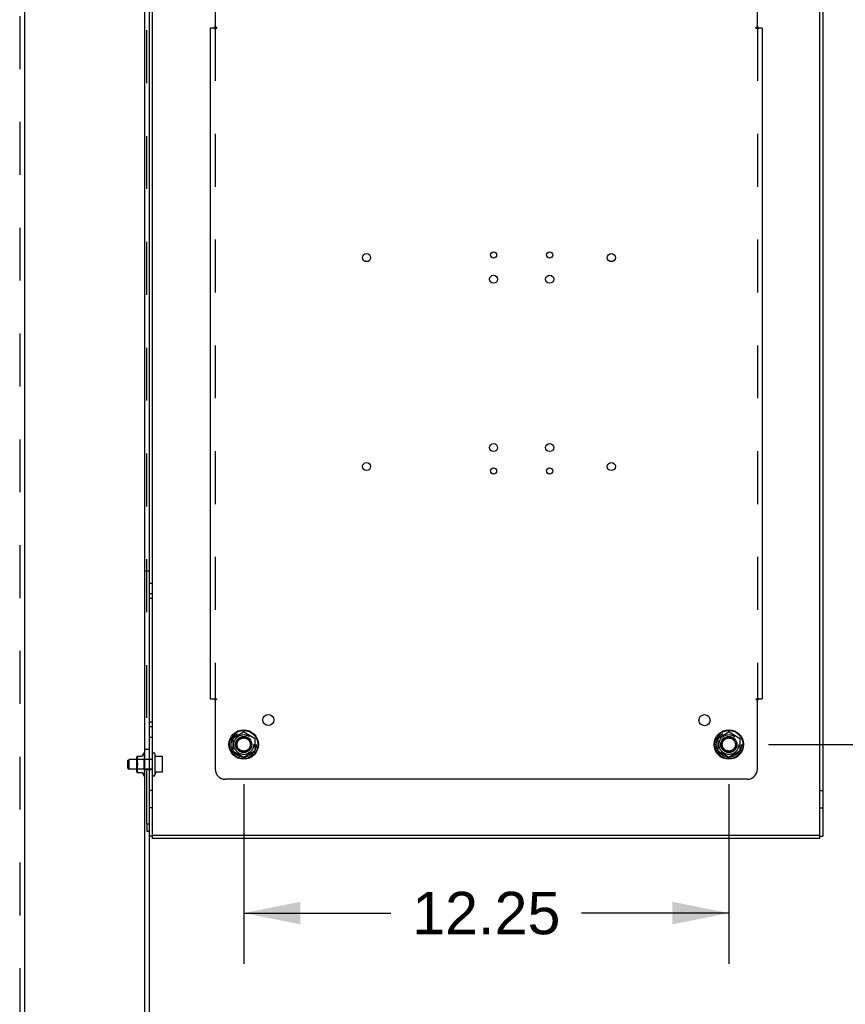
# Model space of a CAD drawing. Header units: inches. Extents: x 0 to 243, y 0 to 157.
# Tile 22 of 28: x 192 to 213, y 98 to 123. Entities that reach past the tile are written whole.
import ezdxf

# ---------------------------------------------------------------- set-up
doc = ezdxf.new("R2010")
doc.units = ezdxf.units.IN
doc.header["$LTSCALE"] = 13.357143
doc.header["$MEASUREMENT"] = 0
doc.linetypes.add('DOT', pattern=[0.2, 0.1, -0.1])
doc.linetypes.add('HIDDEN', pattern=[0.2, 0.1, -0.1])
doc.layers.get('0').update_dxf_attribs({"linetype": 'CONTINUOUS'})
for name, color, linetype in [('DEFAULT_2', 8, 'HIDDEN'), ('DIMENSIONS', 7, 'CONTINUOUS'), ('SUBPANELS', 7, 'CONTINUOUS')]:
    doc.layers.add(name, color=color, linetype=linetype)
doc.styles.get("Standard").update_dxf_attribs({"font": 'arial.ttf'})
doc.dimstyles.new('DIMSTYLE_1', dxfattribs={"dimtxt": 1.071429, "dimasz": 1.428571, "dimexe": 0.09, "dimexo": 0.07, "dimgap": 0.0375, "dimtad": 0, "dimtih": 1, "dimtoh": 1, "dimzin": 4, "dimdsep": 46, "dimtxsty": 'Standard', "dimblk": '_FILLED', "dimblk1": '_FILLED', "dimblk2": '_FILLED', "dimcen": 0.09, "dimazin": 1, "dimtfac": 1, "dimtdec": 3, "dimtofl": 0, "dimtmove": 0, "dimatfit": 3, "dimldrblk": '_FILLED', "dimfxl": 0, "dimtolj": 1, "dimtzin": 4, "dimarcsym": 0})

# ---------------------------------------------------------------- blocks, each defined once
blk = doc.blocks.new('_FILLED')
at = {"color": 0, "linetype": 'ByBlock'}
blk.add_solid([(0, 0), (-1, 0.2), (-1, -0.2)], dxfattribs=at)
blk = doc.blocks.new('*D26')
at = {"layer": 'DIMENSIONS', "color": 2, "linetype": 'Continuous'}
for p, q in [((210.791, 123.755), (216.29, 123.755)), ((215.004, 123.755), (215.004, 115.201)), ((215.004, 104.505), (215.004, 113.059)), ((210.791, 104.505), (216.29, 104.505))]:
    blk.add_line(p, q, dxfattribs=at)
at = {"layer": 'DIMENSIONS', "color": 2, "linetype": 'Continuous', "xscale": 1.4285714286, "yscale": 1.4285714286, "zscale": 1.4285714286}
for p, rotation in [((215.004, 123.755), 90), ((215.004, 104.505), 270)]:
    blk.add_blockref('_FILLED', p, dxfattribs=dict(at, rotation=rotation))
at = {"layer": 'DIMENSIONS', "color": 2, "linetype": 'Continuous', "insert": (215.004, 114.666), "char_height": 1.0714, "width": 3.74403, "attachment_point": 2, "line_spacing_factor": 0.9}
blk.add_mtext('19.25', dxfattribs=at)
blk = doc.blocks.new('*D27')
at = {"layer": 'DIMENSIONS', "color": 2, "linetype": 'Continuous'}
for p, q in [((197.541, 103.505), (197.541, 98.964)), ((209.791, 103.505), (209.791, 98.964)), ((197.541, 100.25), (201.258, 100.25)), ((209.791, 100.25), (206.073, 100.25))]:
    blk.add_line(p, q, dxfattribs=at)
at = {"layer": 'DIMENSIONS', "color": 2, "linetype": 'Continuous', "xscale": 1.4285714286, "yscale": 1.4285714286, "zscale": 1.4285714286, "rotation": 180}
blk.add_blockref('_FILLED', (197.541, 100.25), dxfattribs=at)
at = {"layer": 'DIMENSIONS', "color": 2, "linetype": 'Continuous', "xscale": 1.4285714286, "yscale": 1.4285714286, "zscale": 1.4285714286}
blk.add_blockref('_FILLED', (209.791, 100.25), dxfattribs=at)
at = {"layer": 'DIMENSIONS', "color": 2, "linetype": 'Continuous', "insert": (203.666, 100.786), "char_height": 1.0714, "width": 3.74403, "attachment_point": 2, "line_spacing_factor": 0.9}
blk.add_mtext('12.25', dxfattribs=at)

msp = doc.modelspace()

# ---------------------------------------------------------------- linework, layer by layer
at = {"color": 7, "linetype": 'Continuous'}
for p, q in [((195.041, 47.725), (195.041, 131.475)), ((195.166, 47.725), (195.166, 131.475)), ((195.241, 102.13), (195.241, 126.13)), ((212.091, 102.13), (212.091, 126.13)), ((212.166, 126.067), (212.166, 102.193)), ((195.166, 108.88), (195.041, 108.88)), ((195.241, 108.193), (195.166, 108.193)), ((195.241, 105.068), (195.166, 105.068)), ((197.268, 104.668), (197.536, 104.823)), ((197.546, 104.823), (197.813, 104.668)), ((209.518, 104.668), (209.786, 104.823)), ((209.796, 104.823), (210.063, 104.668)), ((197.263, 104.659), (197.263, 104.351)), ((197.818, 104.659), (197.818, 104.351)), ((209.513, 104.659), (209.513, 104.351)), ((210.068, 104.659), (210.068, 104.351)), ((194.839, 103.825), (194.839, 104.185)), ((194.844, 104.213), (194.973, 104.213)), ((194.977, 104.215), (194.973, 104.214)), ((194.993, 104.233), (195.009, 104.275)), ((195.024, 104.286), (195.025, 104.286)), ((195.038, 104.279), (195.037, 104.281)), ((195.039, 104.278), (195.038, 104.279)), ((195.039, 104.272), (195.038, 104.275)), ((195.038, 104.258), (195.038, 104.26)), ((195.039, 104.253), (195.038, 104.258)), ((195.039, 104.231), (195.038, 104.236)), ((195.038, 104.204), (195.038, 104.204)), ((195.038, 104.201), (195.038, 104.204)), ((195.04, 104.186), (195.038, 104.201)), ((195.04, 104.249), (195.039, 104.253)), ((195.04, 104.221), (195.039, 104.231)), ((195.041, 104.275), (195.04, 104.276)), ((195.041, 104.274), (195.04, 104.275)), ((195.04, 104.265), (195.04, 104.267)), ((195.041, 104.263), (195.04, 104.265)), ((195.04, 104.248), (195.04, 104.249)), ((195.041, 104.244), (195.04, 104.248)), ((195.041, 104.216), (195.04, 104.221)), ((195.041, 104.18), (195.04, 104.186)), ((195.166, 104.38), (195.041, 104.38)), ((195.041, 104.275), (195.041, 104.275)), ((195.301, 103.745), (195.301, 104.265)), ((195.31, 104.214), (195.301, 104.265)), ((195.479, 104.205), (195.315, 104.205)), ((197.536, 104.188), (197.268, 104.342)), ((197.813, 104.342), (197.546, 104.188)), ((209.786, 104.188), (209.518, 104.342)), ((210.063, 104.342), (209.796, 104.188)), ((194.616, 104.1), (194.646, 104.13)), ((194.616, 103.91), (194.616, 104.1)), ((194.839, 104.13), (194.646, 104.13)), ((194.646, 103.88), (194.646, 104.13)), ((195.038, 104.165), (195.038, 104.166)), ((195.04, 104.144), (195.038, 104.165)), ((195.041, 104.092), (195.038, 104.121)), ((195.038, 104.121), (195.038, 104.121)), ((195.038, 104.072), (195.041, 104.042)), ((195.038, 104.072), (195.038, 104.072)), ((195.038, 103.97), (195.038, 103.97)), ((195.041, 104.138), (195.04, 104.144)), ((195.491, 103.839), (195.491, 104.171)), ((194.616, 103.91), (194.646, 103.88)), ((194.839, 103.88), (194.646, 103.88)), ((194.844, 103.797), (194.973, 103.797)), ((194.993, 103.777), (195.009, 103.735)), ((195.024, 103.724), (195.025, 103.724)), ((195.037, 103.731), (195.038, 103.732)), ((195.038, 103.872), (195.038, 103.872)), ((195.038, 103.829), (195.038, 103.83)), ((195.038, 103.794), (195.039, 103.795)), ((195.038, 103.793), (195.038, 103.794)), ((195.038, 103.793), (195.038, 103.793)), ((195.038, 103.764), (195.038, 103.765)), ((195.038, 103.765), (195.039, 103.765)), ((195.038, 103.743), (195.039, 103.745)), ((195.039, 103.831), (195.04, 103.835)), ((195.039, 103.795), (195.04, 103.798)), ((195.039, 103.766), (195.04, 103.768)), ((195.039, 103.765), (195.039, 103.766)), ((195.04, 103.835), (195.041, 103.836)), ((195.04, 103.798), (195.041, 103.799)), ((195.04, 103.768), (195.041, 103.77)), ((195.31, 103.797), (195.301, 103.745)), ((195.479, 103.805), (195.315, 103.805)), ((195.096, 102.505), (195.166, 102.505)), ((195.096, 102.505), (195.096, 102.318)), ((195.096, 102.318), (195.166, 102.318)), ((195.241, 102.193), (195.166, 102.193)), ((212.091, 102.205), (195.241, 102.205)), ((212.091, 102.193), (212.166, 102.193)), ((212.091, 102.13), (195.241, 102.13))]:
    msp.add_line(p, q, dxfattribs=at)
for points in [[(194.86, 104.199), (194.856, 104.19), (194.853, 104.182), (194.851, 104.172), (194.848, 104.163), (194.847, 104.153), (194.846, 104.144), (194.845, 104.135), (194.845, 104.126), (194.844, 104.118), (194.844, 104.11), (194.844, 104.101), (194.845, 104.093), (194.845, 104.084), (194.846, 104.075), (194.847, 104.065), (194.848, 104.056), (194.85, 104.046), (194.853, 104.037), (194.856, 104.028), (194.86, 104.02)], [(194.86, 104.199), (194.861, 104.202), (194.862, 104.204), (194.863, 104.206), (194.863, 104.208), (194.863, 104.209), (194.863, 104.211), (194.863, 104.212), (194.862, 104.213), (194.861, 104.213), (194.86, 104.213)], [(194.973, 104.214), (194.969, 104.214), (194.966, 104.213)], [(194.993, 104.233), (194.992, 104.231), (194.991, 104.227), (194.988, 104.224), (194.986, 104.222), (194.983, 104.219), (194.98, 104.217), (194.977, 104.215)], [(195.038, 104.28), (195.037, 104.281), (195.036, 104.282)], [(195.04, 104.275), (195.04, 104.276), (195.039, 104.278), (195.039, 104.279), (195.038, 104.28)], [(195.04, 104.276), (195.04, 104.276), (195.04, 104.277), (195.04, 104.277), (195.04, 104.277), (195.04, 104.278), (195.039, 104.278), (195.039, 104.278)], [(195.04, 104.267), (195.04, 104.269), (195.039, 104.271), (195.039, 104.272)], [(194.86, 103.99), (194.856, 103.982), (194.853, 103.973), (194.85, 103.964), (194.849, 103.954), (194.847, 103.945), (194.846, 103.936), (194.845, 103.927), (194.845, 103.918), (194.844, 103.909), (194.844, 103.901), (194.844, 103.892), (194.845, 103.884), (194.845, 103.875), (194.846, 103.866), (194.847, 103.857), (194.848, 103.848), (194.85, 103.838), (194.853, 103.829), (194.856, 103.82), (194.86, 103.811)], [(194.86, 104.02), (194.861, 104.017), (194.862, 104.015), (194.862, 104.012), (194.863, 104.01), (194.863, 104.007), (194.863, 104.005)], [(194.863, 104.005), (194.863, 104.003), (194.863, 104), (194.862, 103.998), (194.862, 103.995), (194.861, 103.993), (194.86, 103.99)], [(195.038, 103.97), (195.038, 103.97), (195.038, 103.971), (195.039, 103.972), (195.039, 103.972), (195.039, 103.973), (195.039, 103.973), (195.04, 103.974), (195.04, 103.974), (195.04, 103.975), (195.04, 103.975), (195.041, 103.975), (195.041, 103.975)], [(194.86, 103.797), (194.861, 103.797), (194.862, 103.797), (194.863, 103.798), (194.863, 103.799), (194.863, 103.801), (194.863, 103.802), (194.863, 103.804), (194.862, 103.806), (194.861, 103.809), (194.86, 103.811)], [(194.966, 103.797), (194.969, 103.796), (194.973, 103.796)], [(194.973, 103.796), (194.977, 103.795), (194.98, 103.793), (194.983, 103.791), (194.986, 103.789), (194.988, 103.786), (194.991, 103.783), (194.992, 103.779), (194.993, 103.778)], [(195.038, 103.92), (195.039, 103.921), (195.039, 103.922), (195.039, 103.922), (195.039, 103.923), (195.04, 103.924), (195.04, 103.924), (195.04, 103.925), (195.041, 103.926), (195.041, 103.926)], [(195.038, 103.919), (195.038, 103.92), (195.038, 103.92)], [(195.038, 103.873), (195.039, 103.874), (195.039, 103.875), (195.039, 103.876)], [(195.038, 103.872), (195.038, 103.872), (195.038, 103.873), (195.038, 103.873)], [(195.038, 103.83), (195.038, 103.83), (195.038, 103.83), (195.039, 103.831)], [(195.038, 103.732), (195.038, 103.733), (195.039, 103.733), (195.039, 103.733), (195.039, 103.734), (195.04, 103.735), (195.04, 103.735), (195.04, 103.736), (195.04, 103.736), (195.041, 103.737), (195.041, 103.737)], [(195.039, 103.876), (195.04, 103.877), (195.04, 103.878), (195.041, 103.879)], [(195.039, 103.745), (195.039, 103.746), (195.04, 103.746), (195.04, 103.747), (195.04, 103.748), (195.04, 103.748), (195.041, 103.749), (195.041, 103.749)]]:
    msp.add_lwpolyline(points, dxfattribs=at)
for centre, radius in [((197.541, 104.505), 0.372), ((197.541, 104.505), 0.356), ((197.541, 104.505), 0.204), ((197.541, 104.505), 0.183), ((197.541, 104.505), 0.183), ((209.791, 104.505), 0.372), ((209.791, 104.505), 0.356), ((209.791, 104.505), 0.204), ((209.791, 104.505), 0.183), ((209.791, 104.505), 0.183)]:
    msp.add_circle(centre, radius, dxfattribs=at)
for centre, radius, start, end in [((197.541, 104.814), 0.01, 60, 119.9873), ((209.791, 104.814), 0.01, 60, 119.9873), ((197.273, 104.659), 0.01, 120, 179.9876), ((197.808, 104.659), 0.01, 0, 60), ((209.523, 104.659), 0.01, 120, 179.9876), ((210.058, 104.659), 0.01, 0.0113, 60), ((194.916, 104.185), 0.0776, 157.9239, 180), ((195.024, 104.27), 0.0167, 90, 160), ((195.025, 104.27), 0.0167, 47.7647, 90), ((195.271, 104.265), 0.03, 359.9957, 180), ((195.319, 104.215), 0.01, 188.5695, 253.7139), ((195.479, 104.195), 0.01, 10.4809, 90), ((195.35, 104.171), 0.141, 0, 10.4811), ((197.273, 104.351), 0.01, 180.0113, 239.988), ((197.541, 104.196), 0.01, 240.0117, 299.9873), ((197.808, 104.351), 0.01, 300, 360), ((209.523, 104.351), 0.01, 180.0113, 239.988), ((209.791, 104.196), 0.01, 240.0117, 299.9873), ((210.058, 104.351), 0.01, 300, 360), ((194.916, 103.825), 0.0776, 180, 202.0761), ((195.024, 103.74), 0.0167, 200, 270), ((195.025, 103.74), 0.0167, 270, 332.8512), ((195.271, 103.745), 0.03, 180, 0.0043), ((195.319, 103.795), 0.01, 106.2861, 171.4305), ((195.479, 103.815), 0.01, 270, 349.5191), ((195.35, 103.839), 0.141, 349.5189, 360)]:
    msp.add_arc(centre, radius, start, end, dxfattribs=at)
at = {"layer": 'DEFAULT_2', "color": 8, "linetype": 'HIDDEN'}
for p, q in [((195.096, 102.505), (195.096, 125.755)), ((195.241, 108.576), (195.166, 108.576)), ((195.241, 108.31), (195.166, 108.31)), ((195.241, 104.951), (195.166, 104.951)), ((195.241, 104.685), (195.166, 104.685)), ((194.853, 104.181), (194.853, 104.182)), ((194.856, 104.19), (194.856, 104.19)), ((195.036, 104.282), (195.036, 104.282)), ((195.037, 104.281), (195.036, 104.282)), ((195.038, 104.278), (195.04, 104.149)), ((195.038, 104.273), (195.038, 104.274)), ((195.038, 104.274), (195.038, 104.274)), ((195.038, 104.273), (195.04, 104.146)), ((195.039, 104.273), (195.038, 104.273)), ((195.038, 104.26), (195.038, 104.259)), ((195.038, 104.259), (195.04, 104.138)), ((195.04, 104.255), (195.038, 104.258)), ((195.038, 104.258), (195.038, 104.258)), ((195.038, 104.257), (195.04, 104.138)), ((195.038, 104.236), (195.038, 104.236)), ((195.038, 104.236), (195.04, 104.126)), ((195.038, 104.233), (195.04, 104.126)), ((195.039, 104.231), (195.038, 104.232)), ((195.038, 104.204), (195.04, 104.109)), ((195.038, 104.2), (195.04, 104.109)), ((195.04, 104.229), (195.039, 104.231)), ((195.04, 104.195), (195.039, 104.198)), ((195.04, 104.27), (195.04, 104.27)), ((195.041, 104.268), (195.04, 104.27)), ((195.04, 104.254), (195.04, 104.255)), ((195.04, 104.253), (195.04, 104.254)), ((195.041, 104.252), (195.04, 104.253)), ((195.04, 104.228), (195.04, 104.229)), ((195.04, 104.228), (195.04, 104.228)), ((195.041, 104.227), (195.04, 104.228)), ((195.04, 104.195), (195.04, 104.195)), ((195.041, 104.194), (195.04, 104.195)), ((195.041, 104.193), (195.041, 104.194)), ((194.859, 104.13), (194.839, 104.15)), ((195.241, 104.13), (194.839, 104.13)), ((194.844, 104.118), (194.844, 104.118)), ((194.844, 104.109), (194.844, 104.11)), ((194.844, 104.101), (194.844, 104.101)), ((194.845, 104.135), (194.845, 104.135)), ((194.845, 104.126), (194.845, 104.126)), ((194.845, 104.092), (194.845, 104.093)), ((194.845, 104.083), (194.845, 104.084)), ((194.846, 104.144), (194.846, 104.144)), ((194.846, 104.074), (194.846, 104.075)), ((194.846, 103.936), (194.846, 103.936)), ((194.847, 104.153), (194.847, 104.153)), ((194.847, 104.065), (194.847, 104.065)), ((194.847, 103.945), (194.847, 103.945)), ((194.848, 104.163), (194.848, 104.163)), ((194.849, 104.056), (194.848, 104.056)), ((194.848, 103.954), (194.849, 103.954)), ((194.85, 104.172), (194.851, 104.172)), ((194.85, 104.046), (194.85, 104.046)), ((194.85, 103.964), (194.85, 103.964)), ((194.853, 104.037), (194.853, 104.037)), ((194.853, 103.973), (194.853, 103.973)), ((194.856, 103.982), (194.86, 103.99)), ((195.022, 104.13), (194.859, 104.13)), ((194.859, 103.88), (194.859, 104.13)), ((194.859, 104.13), (194.859, 104.13)), ((195.04, 104.149), (195.022, 104.13)), ((195.022, 104.13), (195.022, 103.88)), ((195.038, 104.166), (195.04, 104.088)), ((195.038, 104.16), (195.04, 104.088)), ((195.038, 104.121), (195.04, 104.065)), ((195.038, 104.115), (195.04, 104.064)), ((195.038, 104.072), (195.04, 104.039)), ((195.038, 104.066), (195.04, 104.038)), ((195.041, 103.994), (195.038, 103.964)), ((195.04, 103.959), (195.038, 103.919)), ((195.04, 103.958), (195.038, 103.913)), ((195.038, 103.913), (195.041, 103.943)), ((195.04, 103.934), (195.038, 103.872)), ((195.04, 103.933), (195.038, 103.866)), ((195.04, 104.155), (195.039, 104.158)), ((195.04, 104.01), (195.039, 104.011)), ((195.04, 103.986), (195.039, 103.981)), ((195.04, 104.154), (195.04, 104.155)), ((195.041, 104.154), (195.04, 104.154)), ((195.04, 104.149), (195.04, 104.149)), ((195.041, 104.149), (195.04, 104.149)), ((195.041, 104.148), (195.04, 104.147)), ((195.04, 104.147), (195.04, 104.146)), ((195.041, 104.147), (195.04, 104.147)), ((195.04, 104.147), (195.04, 104.146)), ((195.04, 104.147), (195.04, 104.147)), ((195.04, 104.146), (195.04, 104.146)), ((195.04, 104.146), (195.04, 104.146)), ((195.04, 104.146), (195.04, 104.146)), ((195.04, 104.146), (195.04, 104.146)), ((195.041, 104.141), (195.04, 104.14)), ((195.041, 104.14), (195.04, 104.14)), ((195.04, 104.14), (195.04, 104.139)), ((195.04, 104.139), (195.04, 104.138)), ((195.04, 104.138), (195.04, 104.138)), ((195.041, 104.135), (195.04, 104.138)), ((195.04, 104.138), (195.04, 104.138)), ((195.04, 104.138), (195.04, 104.138)), ((195.041, 104.131), (195.04, 104.129)), ((195.04, 104.129), (195.04, 104.126)), ((195.04, 104.128), (195.04, 104.127)), ((195.041, 104.128), (195.04, 104.128)), ((195.04, 104.126), (195.04, 104.126)), ((195.04, 104.126), (195.04, 104.126)), ((195.04, 104.126), (195.04, 104.126)), ((195.041, 104.121), (195.04, 104.126)), ((195.041, 104.114), (195.04, 104.109)), ((195.041, 104.111), (195.04, 104.11)), ((195.04, 104.109), (195.04, 104.109)), ((195.04, 104.109), (195.04, 104.109)), ((195.041, 104.103), (195.04, 104.109)), ((195.041, 104.096), (195.04, 104.089)), ((195.04, 104.091), (195.04, 104.09)), ((195.041, 104.091), (195.04, 104.091)), ((195.04, 104.09), (195.04, 104.09)), ((195.04, 104.088), (195.04, 104.089)), ((195.041, 104.081), (195.04, 104.088)), ((195.04, 104.088), (195.04, 104.088)), ((195.04, 104.088), (195.04, 104.088)), ((195.041, 104.073), (195.04, 104.065)), ((195.04, 104.065), (195.04, 104.064)), ((195.04, 104.064), (195.04, 104.065)), ((195.041, 104.057), (195.04, 104.064)), ((195.041, 104.048), (195.04, 104.039)), ((195.04, 104.04), (195.04, 104.039)), ((195.041, 104.03), (195.04, 104.039)), ((195.04, 104.039), (195.04, 104.039)), ((195.04, 104.038), (195.04, 104.039)), ((195.04, 104.038), (195.04, 104.038)), ((195.041, 104.021), (195.04, 104.012)), ((195.041, 104.003), (195.04, 104.012)), ((195.04, 104.012), (195.04, 104.012)), ((195.04, 104.009), (195.04, 104.01)), ((195.04, 104.01), (195.04, 104.01)), ((195.041, 104.009), (195.04, 104.009)), ((195.04, 103.986), (195.04, 103.985)), ((195.04, 103.985), (195.04, 103.984)), ((195.04, 103.984), (195.04, 103.985)), ((195.041, 103.976), (195.04, 103.984)), ((195.041, 103.981), (195.04, 103.982)), ((195.041, 103.967), (195.04, 103.958)), ((195.04, 103.959), (195.04, 103.958)), ((195.041, 103.949), (195.04, 103.958)), ((195.04, 103.958), (195.04, 103.958)), ((195.04, 103.958), (195.04, 103.958)), ((195.041, 103.955), (195.04, 103.955)), ((195.041, 103.941), (195.04, 103.934)), ((195.04, 103.934), (195.04, 103.933)), ((195.04, 103.933), (195.04, 103.934)), ((195.041, 103.925), (195.04, 103.933)), ((195.04, 103.933), (195.04, 103.933)), ((195.04, 103.933), (195.04, 103.933)), ((195.04, 103.931), (195.04, 103.932)), ((195.041, 103.93), (195.04, 103.931)), ((195.04, 103.931), (195.04, 103.931)), ((195.041, 104.154), (195.041, 104.154)), ((195.041, 104.148), (195.041, 104.148)), ((195.041, 104.148), (195.041, 104.148)), ((195.041, 104.147), (195.041, 104.147)), ((195.041, 104.142), (195.041, 104.141)), ((195.041, 104.138), (195.241, 104.138)), ((195.041, 104.116), (195.041, 104.114)), ((195.041, 104.112), (195.041, 104.111)), ((195.041, 104.009), (195.041, 104.009)), ((195.241, 103.88), (194.839, 103.88)), ((194.859, 103.88), (194.839, 103.86)), ((194.844, 103.909), (194.844, 103.909)), ((194.844, 103.901), (194.844, 103.901)), ((194.844, 103.892), (194.844, 103.892)), ((194.845, 103.926), (194.845, 103.927)), ((194.845, 103.918), (194.845, 103.918)), ((194.845, 103.884), (194.845, 103.884)), ((194.845, 103.875), (194.845, 103.875)), ((194.846, 103.866), (194.846, 103.866)), ((194.847, 103.857), (194.847, 103.857)), ((194.848, 103.847), (194.848, 103.848)), ((194.851, 103.838), (194.85, 103.838)), ((194.853, 103.829), (194.853, 103.829)), ((194.856, 103.82), (194.856, 103.82)), ((195.022, 103.88), (194.859, 103.88)), ((195.041, 103.861), (195.022, 103.88)), ((195.037, 103.731), (195.038, 103.732)), ((195.038, 103.913), (195.038, 103.913)), ((195.04, 103.911), (195.038, 103.824)), ((195.04, 103.911), (195.038, 103.829)), ((195.038, 103.866), (195.041, 103.895)), ((195.04, 103.892), (195.038, 103.789)), ((195.04, 103.892), (195.038, 103.793)), ((195.04, 103.878), (195.038, 103.764)), ((195.04, 103.877), (195.038, 103.761)), ((195.04, 103.867), (195.038, 103.743)), ((195.04, 103.867), (195.038, 103.744)), ((195.038, 103.866), (195.038, 103.866)), ((195.04, 103.862), (195.038, 103.734)), ((195.04, 103.862), (195.038, 103.733)), ((195.038, 103.824), (195.039, 103.829)), ((195.038, 103.824), (195.038, 103.824)), ((195.038, 103.789), (195.039, 103.795)), ((195.038, 103.793), (195.038, 103.793)), ((195.038, 103.789), (195.038, 103.789)), ((195.038, 103.789), (195.038, 103.789)), ((195.038, 103.763), (195.039, 103.766)), ((195.038, 103.764), (195.038, 103.764)), ((195.038, 103.761), (195.038, 103.763)), ((195.038, 103.761), (195.038, 103.761)), ((195.038, 103.743), (195.039, 103.745)), ((195.038, 103.742), (195.038, 103.743)), ((195.038, 103.733), (195.039, 103.734)), ((195.038, 103.732), (195.038, 103.733)), ((195.039, 103.829), (195.04, 103.844)), ((195.039, 103.795), (195.04, 103.805)), ((195.039, 103.769), (195.04, 103.771)), ((195.039, 103.766), (195.039, 103.769)), ((195.039, 103.747), (195.04, 103.749)), ((195.039, 103.745), (195.039, 103.747)), ((195.039, 103.736), (195.04, 103.737)), ((195.039, 103.734), (195.039, 103.736)), ((195.041, 103.918), (195.04, 103.911)), ((195.041, 103.904), (195.04, 103.911)), ((195.04, 103.911), (195.04, 103.911)), ((195.04, 103.911), (195.04, 103.911)), ((195.04, 103.909), (195.04, 103.91)), ((195.041, 103.908), (195.04, 103.909)), ((195.041, 103.898), (195.04, 103.894)), ((195.04, 103.894), (195.04, 103.892)), ((195.04, 103.892), (195.04, 103.892)), ((195.04, 103.892), (195.04, 103.892)), ((195.04, 103.892), (195.04, 103.892)), ((195.04, 103.889), (195.04, 103.892)), ((195.04, 103.89), (195.04, 103.891)), ((195.041, 103.89), (195.04, 103.89)), ((195.041, 103.886), (195.04, 103.889)), ((195.041, 103.88), (195.04, 103.879)), ((195.04, 103.879), (195.04, 103.879)), ((195.04, 103.879), (195.04, 103.878)), ((195.04, 103.877), (195.04, 103.878)), ((195.04, 103.878), (195.04, 103.877)), ((195.04, 103.877), (195.04, 103.877)), ((195.041, 103.873), (195.04, 103.877)), ((195.04, 103.877), (195.04, 103.877)), ((195.04, 103.877), (195.04, 103.877)), ((195.041, 103.869), (195.04, 103.867)), ((195.04, 103.867), (195.04, 103.867)), ((195.041, 103.864), (195.04, 103.867)), ((195.04, 103.867), (195.04, 103.867)), ((195.04, 103.867), (195.04, 103.867)), ((195.041, 103.861), (195.04, 103.862)), ((195.04, 103.862), (195.04, 103.862)), ((195.04, 103.862), (195.04, 103.862)), ((195.04, 103.862), (195.04, 103.862)), ((195.04, 103.862), (195.04, 103.862)), ((195.04, 103.844), (195.041, 103.85)), ((195.04, 103.805), (195.041, 103.811)), ((195.04, 103.774), (195.041, 103.777)), ((195.04, 103.771), (195.04, 103.774)), ((195.04, 103.754), (195.041, 103.755)), ((195.04, 103.751), (195.04, 103.754)), ((195.04, 103.749), (195.04, 103.751)), ((195.04, 103.739), (195.041, 103.74)), ((195.04, 103.737), (195.04, 103.739)), ((195.041, 103.881), (195.041, 103.88)), ((195.041, 103.872), (195.241, 103.872)), ((195.041, 103.777), (195.041, 103.779)), ((195.241, 103.349), (195.166, 103.349)), ((212.091, 103.349), (212.166, 103.349)), ((195.241, 102.911), (195.166, 102.911)), ((212.091, 102.911), (212.166, 102.911))]:
    msp.add_line(p, q, dxfattribs=at)
for points in [[(195.036, 104.282), (195.036, 104.282), (195.037, 104.282), (195.037, 104.282), (195.037, 104.281), (195.037, 104.281), (195.037, 104.281), (195.037, 104.281), (195.037, 104.281), (195.037, 104.28), (195.038, 104.28), (195.038, 104.28), (195.038, 104.279), (195.038, 104.279), (195.038, 104.279), (195.038, 104.278), (195.038, 104.278), (195.038, 104.278), (195.038, 104.278)], [(195.038, 104.275), (195.038, 104.275), (195.038, 104.274), (195.038, 104.274), (195.038, 104.273)], [(195.038, 104.274), (195.038, 104.274), (195.038, 104.274), (195.038, 104.274), (195.038, 104.274), (195.038, 104.273), (195.038, 104.273), (195.038, 104.272), (195.038, 104.272)], [(195.038, 104.258), (195.038, 104.258), (195.038, 104.258), (195.038, 104.258), (195.038, 104.257), (195.038, 104.257)], [(195.038, 104.232), (195.038, 104.233), (195.038, 104.233), (195.038, 104.233), (195.038, 104.233), (195.038, 104.233)], [(195.039, 104.198), (195.039, 104.198), (195.038, 104.199), (195.038, 104.199), (195.038, 104.2), (195.038, 104.2), (195.038, 104.2)], [(195.04, 104.27), (195.04, 104.271), (195.039, 104.271), (195.039, 104.272), (195.039, 104.273)], [(194.862, 104.015), (194.861, 104.016), (194.86, 104.018), (194.86, 104.02)], [(194.86, 103.99), (194.86, 103.992), (194.861, 103.993), (194.861, 103.994), (194.862, 103.996)], [(194.863, 104.005), (194.863, 104.007), (194.863, 104.009), (194.863, 104.011), (194.862, 104.013)], [(194.862, 103.997), (194.863, 103.999), (194.863, 104), (194.863, 104.002), (194.863, 104.004), (194.863, 104.005)], [(195.039, 104.158), (195.039, 104.158), (195.039, 104.158), (195.038, 104.159), (195.038, 104.16), (195.038, 104.16), (195.038, 104.16)], [(195.04, 104.11), (195.039, 104.111), (195.039, 104.112), (195.039, 104.112), (195.039, 104.113), (195.038, 104.114), (195.038, 104.115), (195.038, 104.115), (195.038, 104.115)], [(195.04, 104.061), (195.039, 104.062), (195.039, 104.063), (195.039, 104.063), (195.039, 104.064), (195.038, 104.064), (195.038, 104.065), (195.038, 104.066), (195.038, 104.066)], [(195.039, 104.011), (195.039, 104.012), (195.039, 104.012), (195.039, 104.013), (195.038, 104.013), (195.038, 104.014), (195.038, 104.014), (195.038, 104.015), (195.038, 104.015)], [(195.039, 103.981), (195.038, 103.973), (195.038, 103.97)], [(195.04, 104.011), (195.039, 104.011), (195.039, 104.011), (195.039, 104.011), (195.039, 104.011)], [(195.039, 104.011), (195.039, 104.011), (195.04, 104.011), (195.04, 104.01), (195.04, 104.01), (195.04, 104.009), (195.041, 104.009)], [(195.041, 104.149), (195.041, 104.149), (195.04, 104.149), (195.04, 104.149), (195.04, 104.149)], [(195.041, 104.146), (195.04, 104.146), (195.04, 104.146), (195.04, 104.146)], [(195.04, 104.146), (195.04, 104.146), (195.04, 104.146)], [(195.041, 104.145), (195.041, 104.145), (195.04, 104.145), (195.04, 104.146), (195.04, 104.146)], [(195.04, 104.14), (195.04, 104.139), (195.04, 104.139), (195.04, 104.139), (195.04, 104.138), (195.04, 104.138)], [(195.041, 104.138), (195.04, 104.138), (195.04, 104.138), (195.04, 104.138), (195.04, 104.138)], [(195.04, 104.127), (195.04, 104.126), (195.04, 104.126)], [(195.041, 104.125), (195.04, 104.125), (195.04, 104.125), (195.04, 104.125), (195.04, 104.125), (195.04, 104.126)], [(195.04, 104.11), (195.04, 104.11), (195.04, 104.11), (195.04, 104.109), (195.04, 104.109)], [(195.041, 104.108), (195.04, 104.109), (195.04, 104.11)], [(195.041, 104.107), (195.04, 104.107), (195.04, 104.108), (195.04, 104.108), (195.04, 104.108), (195.04, 104.109)], [(195.04, 104.09), (195.04, 104.089), (195.04, 104.089), (195.04, 104.088)], [(195.041, 104.086), (195.04, 104.086), (195.04, 104.087), (195.04, 104.087), (195.04, 104.088)], [(195.041, 104.068), (195.04, 104.067), (195.04, 104.067)], [(195.04, 104.067), (195.04, 104.066), (195.04, 104.066), (195.04, 104.065), (195.04, 104.065)], [(195.041, 104.062), (195.04, 104.062), (195.04, 104.063), (195.04, 104.063), (195.04, 104.064), (195.04, 104.064)], [(195.041, 104.06), (195.041, 104.06), (195.04, 104.06), (195.04, 104.061)], [(195.041, 104.042), (195.04, 104.042), (195.04, 104.041)], [(195.04, 104.041), (195.04, 104.04), (195.04, 104.04)], [(195.041, 104.036), (195.04, 104.036), (195.04, 104.037), (195.04, 104.037), (195.04, 104.038)], [(195.041, 104.015), (195.04, 104.015), (195.04, 104.014), (195.04, 104.013), (195.04, 104.013), (195.04, 104.012), (195.04, 104.012)], [(195.04, 104.01), (195.04, 104.011), (195.04, 104.012)], [(195.04, 104.01), (195.04, 104.01), (195.04, 104.01), (195.04, 104.01), (195.04, 104.011), (195.04, 104.011), (195.04, 104.011), (195.04, 104.011), (195.04, 104.011)], [(195.041, 104.009), (195.041, 104.01), (195.04, 104.01), (195.04, 104.01), (195.04, 104.01), (195.04, 104.01), (195.04, 104.01)], [(195.041, 103.988), (195.04, 103.987), (195.04, 103.987), (195.04, 103.986), (195.04, 103.986)], [(195.04, 103.983), (195.04, 103.984), (195.04, 103.984)], [(195.04, 103.982), (195.04, 103.982), (195.04, 103.983)], [(195.041, 103.961), (195.04, 103.961), (195.04, 103.96), (195.04, 103.96), (195.04, 103.959), (195.04, 103.959)], [(195.04, 103.957), (195.04, 103.957), (195.04, 103.958)], [(195.04, 103.955), (195.04, 103.956), (195.04, 103.957)], [(195.041, 103.936), (195.041, 103.936), (195.04, 103.935), (195.04, 103.935), (195.04, 103.934), (195.04, 103.934), (195.04, 103.934)], [(195.04, 103.932), (195.04, 103.932), (195.04, 103.933)], [(195.038, 103.734), (195.038, 103.734), (195.038, 103.733), (195.038, 103.732), (195.038, 103.732), (195.038, 103.732), (195.037, 103.731), (195.037, 103.731), (195.037, 103.731)], [(195.038, 103.744), (195.038, 103.744), (195.038, 103.744), (195.038, 103.743), (195.038, 103.743)], [(195.038, 103.743), (195.038, 103.742), (195.038, 103.742), (195.038, 103.742)], [(195.038, 103.733), (195.038, 103.733), (195.038, 103.732), (195.038, 103.732), (195.038, 103.731)], [(195.041, 103.913), (195.04, 103.913), (195.04, 103.913), (195.04, 103.912), (195.04, 103.912), (195.04, 103.911)], [(195.04, 103.91), (195.04, 103.91), (195.04, 103.911), (195.04, 103.911)], [(195.041, 103.894), (195.04, 103.894), (195.04, 103.893), (195.04, 103.893), (195.04, 103.893), (195.04, 103.892)], [(195.04, 103.891), (195.04, 103.892), (195.04, 103.892)], [(195.041, 103.878), (195.04, 103.878), (195.04, 103.878), (195.04, 103.878), (195.04, 103.878), (195.04, 103.878)], [(195.041, 103.875), (195.04, 103.876), (195.04, 103.876), (195.04, 103.877)], [(195.041, 103.868), (195.04, 103.868), (195.04, 103.868), (195.04, 103.868), (195.04, 103.868), (195.04, 103.867)], [(195.041, 103.866), (195.04, 103.866), (195.04, 103.867), (195.04, 103.867)], [(195.04, 103.867), (195.04, 103.867), (195.04, 103.867), (195.04, 103.867)], [(195.041, 103.863), (195.041, 103.862), (195.04, 103.862), (195.04, 103.862), (195.04, 103.862)], [(195.041, 103.862), (195.04, 103.862), (195.04, 103.862), (195.04, 103.862), (195.04, 103.862), (195.04, 103.862), (195.04, 103.862)], [(195.041, 103.861), (195.041, 103.861), (195.04, 103.861), (195.04, 103.862)], [(195.04, 103.733), (195.04, 103.733), (195.04, 103.734), (195.041, 103.735)]]:
    msp.add_lwpolyline(points, dxfattribs=at)
for centre, radius in [((197.541, 104.505), 0.318), ((209.791, 104.505), 0.318), ((197.541, 104.505), 0.166), ((209.791, 104.505), 0.166)]:
    msp.add_circle(centre, radius, dxfattribs=at)
at = {"layer": 'DEFAULT_2', "color": 8, "linetype": 'DOT'}
for centre in [(197.541, 104.505), (209.791, 104.505)]:
    msp.add_circle(centre, 0.17, dxfattribs=at)
at = {"layer": 'DEFAULT_2', "color": 8, "linetype": 'HIDDEN'}
for centre, start, end in [((195.319, 104.215), 253.7139, 270), ((195.319, 103.795), 90, 106.2861)]:
    msp.add_arc(centre, 0.01, start, end, dxfattribs=at)
at = {"layer": 'SUBPANELS', "color": 8, "linetype": 'HIDDEN'}
for p, q in [((191.885, 125.569), (191.885, 57.631)), ((196.783, 122.599), (196.862, 122.599)), ((196.822, 122.599), (196.822, 105.661)), ((210.469, 122.599), (210.548, 122.599)), ((210.51, 122.599), (210.51, 105.661)), ((196.783, 105.661), (196.862, 105.661)), ((210.469, 105.661), (210.548, 105.661))]:
    msp.add_line(p, q, dxfattribs=at)
at = {"layer": 'SUBPANELS', "color": 3, "linetype": 'Continuous'}
for p, q in [((192.01, 125.569), (192.01, 57.631)), ((196.822, 124.38), (196.822, 122.634)), ((210.51, 122.634), (210.51, 124.38)), ((196.783, 122.599), (196.697, 122.599)), ((196.697, 122.599), (196.697, 105.661)), ((210.635, 122.599), (210.548, 122.599)), ((210.635, 122.599), (210.635, 105.661)), ((196.697, 105.661), (196.783, 105.661)), ((196.822, 105.626), (196.822, 103.88)), ((210.51, 103.88), (210.51, 105.626)), ((210.548, 105.661), (210.635, 105.661)), ((210.26, 103.63), (197.072, 103.63))]:
    msp.add_line(p, q, dxfattribs=at)
for points in [[(196.783, 122.599), (196.788, 122.603), (196.793, 122.606), (196.796, 122.61), (196.8, 122.613), (196.803, 122.616), (196.809, 122.622)], [(196.809, 122.622), (196.813, 122.626), (196.817, 122.63), (196.822, 122.634)], [(210.529, 122.616), (210.522, 122.622), (210.518, 122.626), (210.514, 122.63), (210.51, 122.634)], [(210.548, 122.599), (210.543, 122.603), (210.539, 122.606), (210.535, 122.61), (210.532, 122.613), (210.529, 122.616)], [(196.783, 105.661), (196.788, 105.657), (196.793, 105.654), (196.796, 105.651), (196.8, 105.647), (196.803, 105.644)], [(196.803, 105.644), (196.809, 105.638), (196.813, 105.634), (196.817, 105.63), (196.822, 105.626)], [(210.522, 105.638), (210.518, 105.634), (210.514, 105.63), (210.51, 105.626)], [(210.548, 105.661), (210.543, 105.657), (210.539, 105.654), (210.535, 105.651), (210.532, 105.647), (210.529, 105.644), (210.522, 105.638)]]:
    msp.add_lwpolyline(points, dxfattribs=at)
at = {"layer": 'SUBPANELS', "color": 8, "linetype": 'HIDDEN'}
for points in [[(196.862, 122.599), (196.86, 122.604), (196.858, 122.608), (196.854, 122.612), (196.85, 122.615), (196.846, 122.618), (196.842, 122.621), (196.837, 122.624), (196.832, 122.627), (196.827, 122.63), (196.822, 122.634)], [(210.469, 122.599), (210.471, 122.603), (210.473, 122.607), (210.476, 122.61), (210.479, 122.613), (210.482, 122.616), (210.485, 122.618), (210.489, 122.62)], [(210.489, 122.62), (210.497, 122.625), (210.502, 122.628), (210.506, 122.631), (210.51, 122.634)], [(196.862, 105.661), (196.86, 105.656), (196.858, 105.652), (196.854, 105.648), (196.85, 105.645), (196.846, 105.642), (196.842, 105.639), (196.837, 105.636), (196.832, 105.633), (196.827, 105.63), (196.822, 105.626)], [(210.469, 105.661), (210.471, 105.657), (210.473, 105.654), (210.476, 105.65), (210.479, 105.647), (210.482, 105.645), (210.485, 105.642), (210.489, 105.64), (210.497, 105.635)], [(210.497, 105.635), (210.502, 105.632), (210.506, 105.629), (210.51, 105.626)]]:
    msp.add_lwpolyline(points, dxfattribs=at)
at = {"layer": 'SUBPANELS', "color": 3, "linetype": 'Continuous'}
for centre, radius in [((200.642, 116.801), 0.102), ((203.849, 116.866), 0.078), ((205.266, 116.866), 0.078), ((206.823, 116.801), 0.102), ((203.849, 116.256), 0.102), ((205.266, 116.256), 0.102), ((203.849, 112.004), 0.102), ((205.266, 112.004), 0.102), ((200.642, 111.525), 0.102), ((203.849, 111.413), 0.078), ((205.266, 111.413), 0.078), ((206.823, 111.525), 0.102), ((198.163, 105.127), 0.14), ((209.176, 105.12), 0.14)]:
    msp.add_circle(centre, radius, dxfattribs=at)
at = {"layer": 'SUBPANELS', "color": 8, "linetype": 'HIDDEN'}
for centre in [(197.541, 104.505), (209.791, 104.505)]:
    msp.add_circle(centre, 0.25, dxfattribs=at)
at = {"layer": 'SUBPANELS', "color": 3, "linetype": 'Continuous'}
for centre, start, end in [((197.072, 103.88), 180, 270), ((210.26, 103.88), 270, 360)]:
    msp.add_arc(centre, 0.25, start, end, dxfattribs=at)

# ---------------------------------------------------------------- dimensions: what is measured, and where the dimension line sits
at = {"layer": 'DIMENSIONS', "color": 2, "linetype": 'Continuous'}
for base, p1, p2, angle, picture, middle in [((215.004, 104.505), (210.721, 123.755), (210.721, 104.505), 270, '*D26', (215.053, 114.124)), ((197.541, 100.25), (209.791, 103.575), (197.541, 103.575), 180, '*D27', (203.715, 100.244))]:
    dim = msp.add_linear_dim(base=base, p1=p1, p2=p2, angle=angle, dimstyle='DIMSTYLE_1', dxfattribs=at)
    dim.commit()
    dim.dimension.update_dxf_attribs({"geometry": picture, "text_midpoint": middle, "dimtype": 160})

doc.saveas('drawing.dxf')
